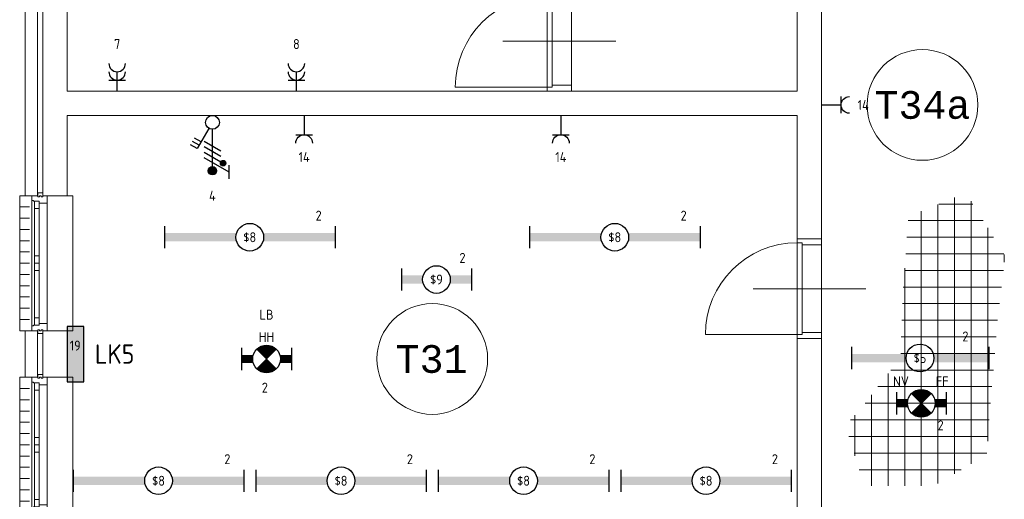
# Model space of a CAD drawing. Extents: x 1776 to 84138, y 13023 to 41651.
# Tile 3 of 21: x 3153 to 12048, y 26936 to 31269. Entities that reach past the tile are written whole.
import ezdxf
from ezdxf.enums import TextEntityAlignment as Align
from ezdxf.xclip import XClip

# ---------------------------------------------------------------- set-up
doc = ezdxf.new("R2010")
doc.units = 0
doc.header["$LTSCALE"] = 50
doc.header["$XCLIPFRAME"] = 0
doc.layers.get('0').update_dxf_attribs({"linetype": 'CONTINUOUS'})
for name, color, linetype in [('EL6211--', 3, 'CONTINUOUS'), ('EL6221--', 3, 'CONTINUOUS'), ('EL6222--', 3, 'CONTINUOUS'), ('EL6311--', 3, 'CONTINUOUS'), ('EL6350--', 3, 'CONTINUOUS'), ('Xref', 8, 'CONTINUOUS'), ('Xref-1e26$0$AL$1A---_ALGEMEEN', 8, 'CONTINUOUS'), ('Xref-1e26$0$AT$1A---_TEKST050', 8, 'CONTINUOUS')]:
    doc.layers.add(name, color=color, linetype=linetype)
doc.styles.add('buro-018', font='Isocp.shx', dxfattribs={"height": 90})
doc.styles.add('buro-035', font='Isocp.shx', dxfattribs={"height": 175})
doc.styles.add('Xref-1e26$0$MONOTXT', font='MONOTXT')

# ---------------------------------------------------------------- blocks, each defined once
blk = doc.blocks.new('*O115')
at = {"layer": 'Xref-1e26$0$AL$1A---_ALGEMEEN', "color": 0, "linetype": 'Continuous', "lineweight": 0}
for p, q in [((-130, 565.5), (-130, -565.5)), ((9, 543), (9, -543)), ((-240, 508.33), (-150, 508.33)), ((-106, 493), (-106, 67)), ((-63, 493), (-63, 67)), ((-240, 406.66), (-150, 406.66)), ((-240, 305), (-150, 305)), ((-240, 203.33), (-150, 203.33)), ((-240, 101.66), (-150, 101.66)), ((-240, 0), (-150, 0)), ((-106, -67), (-106, -493)), ((-63, -67), (-63, -493)), ((-240, -101.66), (-150, -101.66)), ((-240, -203.33), (-150, -203.33)), ((-240, -305), (-150, -305)), ((-240, -406.66), (-150, -406.66)), ((-240, -508.33), (-150, -508.33))]:
    blk.add_line(p, q, dxfattribs=at)
for points in [[(-30, 635), (-30, 601), (-46, 601), (-46, 610), (-60, 610), (-60, 601), (-76, 601), (-76, 635)], [(9, 610), (9, 545.15), (6.86, 543), (-63, 543), (-63, 560), (-114, 560), (-114, 565.5), (-127.78, 565.5), (-130, 567.72), (-130, 610), (-76, 610), (-76, 601), (-60, 601), (-60, 610), (-46, 610), (-46, 601), (-30, 601), (-30, 610)], [(-106, 560), (-106, 493), (-63, 493), (-63, 560)], [(-106, 67), (-106, 0), (-63, 0), (-63, 67)], [(-106, -67), (-106, 0), (-63, 0), (-63, -67)], [(-106, -560), (-106, -493), (-63, -493), (-63, -560)], [(9, -610), (9, -545.15), (6.86, -543), (-63, -543), (-63, -560), (-114, -560), (-114, -565.5), (-127.78, -565.5), (-130, -567.72), (-130, -610), (-76, -610), (-76, -601), (-60, -601), (-60, -610), (-46, -610), (-46, -601), (-30, -601), (-30, -610)], [(-30, -635), (-30, -601), (-46, -601), (-46, -610), (-60, -610), (-60, -601), (-76, -601), (-76, -635)]]:
    blk.add_lwpolyline(points, close=True, dxfattribs=at)
for points in [[(-190, 610), (-240, 610), (-240, -610), (-190, -610)], [(190, 610), (240, 610), (240, -610), (190, -610)]]:
    blk.add_lwpolyline(points, dxfattribs=at)
blk = doc.blocks.new('*O116')
at = {"layer": 'Xref-1e26$0$AL$1A---_ALGEMEEN', "color": 0, "linetype": 'Continuous', "lineweight": 0}
for p, q in [((-130, 565.5), (-130, -565.5)), ((9, 543), (9, -543)), ((-240, 508.33), (-150, 508.33)), ((-106, 493), (-106, 67)), ((-63, 493), (-63, 67)), ((-240, 406.66), (-150, 406.66)), ((-240, 305), (-150, 305)), ((-240, 203.33), (-150, 203.33)), ((-240, 101.66), (-150, 101.66)), ((-240, 0), (-150, 0)), ((-106, -67), (-106, -493)), ((-63, -67), (-63, -493)), ((-240, -101.66), (-150, -101.66)), ((-240, -203.33), (-150, -203.33)), ((-240, -305), (-150, -305)), ((-240, -406.66), (-150, -406.66)), ((-240, -508.33), (-150, -508.33))]:
    blk.add_line(p, q, dxfattribs=at)
for points in [[(-30, 635), (-30, 601), (-46, 601), (-46, 610), (-60, 610), (-60, 601), (-76, 601), (-76, 635)], [(9, 610), (9, 545.15), (6.86, 543), (-63, 543), (-63, 560), (-114, 560), (-114, 565.5), (-127.78, 565.5), (-130, 567.72), (-130, 610), (-76, 610), (-76, 601), (-60, 601), (-60, 610), (-46, 610), (-46, 601), (-30, 601), (-30, 610)], [(-106, 560), (-106, 493), (-63, 493), (-63, 560)], [(-106, 67), (-106, 0), (-63, 0), (-63, 67)], [(-106, -67), (-106, 0), (-63, 0), (-63, -67)], [(-106, -560), (-106, -493), (-63, -493), (-63, -560)], [(9, -610), (9, -545.15), (6.86, -543), (-63, -543), (-63, -560), (-114, -560), (-114, -565.5), (-127.78, -565.5), (-130, -567.72), (-130, -610), (-76, -610), (-76, -601), (-60, -601), (-60, -610), (-46, -610), (-46, -601), (-30, -601), (-30, -610)], [(-30, -635), (-30, -601), (-46, -601), (-46, -610), (-60, -610), (-60, -601), (-76, -601), (-76, -635)]]:
    blk.add_lwpolyline(points, close=True, dxfattribs=at)
for points in [[(-190, 610), (-240, 610), (-240, -610), (-190, -610)], [(190, 610), (240, 610), (240, -610), (190, -610)]]:
    blk.add_lwpolyline(points, dxfattribs=at)
blk = doc.blocks.new('Xref-1e26$0$ED0831')
at = {"layer": 'Xref-1e26$0$AL$1A---_ALGEMEEN', "color": 0, "linetype": 'Continuous', "lineweight": 0}
for p, q in [((450, -400), (450, 620)), ((0, 0), (0, 220)), ((0, 220), (55, 220)), ((55, 220), (845, 220)), ((55, 220), (55, 45)), ((900, 220), (845, 220)), ((845, 220), (845, 45)), ((900, 0), (900, 220)), ((35, 0), (0, 0)), ((55, 45), (35, 45)), ((35, 45), (35, 0)), ((35, 0), (35, -830)), ((865, 0), (35, 0)), ((55, 45), (845, 45)), ((845, 45), (865, 45)), ((865, 45), (865, 0)), ((865, 0), (900, 0))]:
    blk.add_line(p, q, dxfattribs=at)
blk.add_arc((35, 0), 830, 270, 360, dxfattribs=at)
blk = doc.blocks.new('Xref-1e26')
at = {"layer": 'Xref-1e26$0$AL$1A---_ALGEMEEN', "linetype": 'Continuous', "lineweight": 0}
for p, q in [((87637.42, 56335.66), (87637.42, 58830.04)), ((87787.42, 56425.69), (87787.42, 58796.27)), ((87337.42, 56227.25), (87337.42, 58707.28)), ((87487.42, 56245.64), (87487.42, 58768.66)), ((87494.91, 58771.73), (87802.75, 58771.73)), ((87218, 58621.73), (87896.48, 58621.73)), ((87937.42, 56629.5), (87937.42, 58556.2)), ((87207.29, 58471.73), (87990.2, 58471.73)), ((87196.58, 58321.73), (88083.92, 58321.73)), ((88087.42, 58246.62), (88087.42, 58316.14)), ((87187.42, 56227.25), (87187.42, 58193.52)), ((87185.86, 58171.73), (88078.78, 58171.73)), ((87175.15, 58021.73), (88061.48, 58021.73)), ((87168.61, 57871.73), (88044.17, 57871.73)), ((87162.85, 57721.73), (88026.87, 57721.73)), ((87157.08, 57571.73), (88013.4, 57571.73)), ((87151.32, 57421.73), (88000.9, 57421.73)), ((87037.42, 56227.25), (87037.42, 57239.72)), ((87062.31, 57271.73), (87988.4, 57271.73)), ((86945.68, 57121.73), (87975.91, 57121.73)), ((86887.42, 56227.25), (86887.42, 57046.81)), ((86829.04, 56971.73), (87963.41, 56971.73)), ((86737.42, 56496.58), (86737.42, 56865.61)), ((86699.04, 56821.73), (87951.15, 56821.73)), ((86684.12, 56671.73), (87940.44, 56671.73)), ((86729.77, 56521.73), (87929.72, 56521.73)), ((86775.41, 56371.73), (87697.51, 56371.73))]:
    blk.add_line(p, q, dxfattribs=at)
for points in [[(79402.42, 60526.73), (79622.42, 60526.73), (79622.42, 59791.73), (86217.42, 59791.73), (86217.42, 60876.73), (86437.42, 60876.73), (86437.42, 58456.73), (86217.42, 58456.73), (86217.42, 59571.73), (79622.42, 59571.73), (79622.42, 58846.73), (79402.42, 58846.73)], [(79352.42, 58846.73), (79242.42, 58846.73), (79242.42, 60526.73), (79352.42, 60526.73)], [(79352.42, 57206.73), (79242.42, 57206.73), (79242.42, 57626.73), (79352.42, 57626.73)], [(79402.42, 57206.73), (79622.42, 57206.73), (79622.42, 57626.73), (79402.42, 57626.73)], [(86217.42, 57556.73), (86437.42, 57556.73), (86437.42, 55171.73), (86887.42, 55171.73), (86887.42, 54951.73), (85207.42, 54951.73), (85207.42, 53671.73), (84987.42, 53671.73), (84987.42, 54951.73), (79622.42, 54951.73), (79622.42, 53866.73), (79402.42, 53866.73), (79402.42, 55986.73), (79622.42, 55986.73), (79622.42, 55171.73), (86217.42, 55171.73)]]:
    blk.add_lwpolyline(points, close=True, dxfattribs=at)
for centre in [(87348.06024, 59666.59266), (82919.92, 57371.73)]:
    blk.add_circle(centre, 500, dxfattribs=at)
at = {"layer": 'Xref-1e26$0$AL$1A---_ALGEMEEN', "linetype": 'Continuous', "lineweight": 0, "yscale": -1, "rotation": 90}
for p in [(83957.42, 59791.73), (86217.42, 57556.73)]:
    blk.add_blockref('Xref-1e26$0$ED0831', p, dxfattribs=at)
at = {"layer": 'Xref-1e26$0$AL$1A---_ALGEMEEN', "linetype": 'Continuous', "lineweight": 0}
for name, p in [('*O116', (79432.42, 58236.73)), ('*O115', (79432.42, 56596.73))]:
    blk.add_blockref(name, p, dxfattribs=at)
at = {"layer": 'Xref-1e26$0$AT$1A---_TEKST050', "linetype": 'Continuous', "lineweight": 0, "style": 'Xref-1e26$0$MONOTXT'}
for s, p in [('T34a', (87348.01, 59666.59)), (' T31', (82804.92, 57371.74))]:
    blk.add_text(s, height=250.00002, dxfattribs=at).set_placement(p, align=Align.MIDDLE)
blk = doc.blocks.new('E00018')
at = {"color": 0, "linetype": 'Continuous'}
for p, q in [((-1.77, -1.77), (1.77, 1.77)), ((1.77, -1.77), (-1.77, 1.77))]:
    blk.add_line(p, q, dxfattribs=at)
at = {"color": 0, "linetype": 'Continuous', "const_width": 2.5}
for points in [[(-0.88, 0.88, -0.198912), (0, 1.25, -0.198912), (0.88, 0.88, -1)], [(-0.88, -0.88, 0.198912), (0, -1.25, 0.198912), (0.88, -0.88, 1)]]:
    blk.add_lwpolyline(points, format="xyb", dxfattribs=at)
blk = doc.blocks.new('1115B7330-NO1')
at = {"color": 0}
for p, q in [((-4.5, 2), (-4.5, -2)), ((4.5, 2), (4.5, -2))]:
    blk.add_line(p, q, dxfattribs=at)
at = {"color": 0, "linetype": 'Continuous'}
blk.add_circle((0, 0), 2.5, dxfattribs=at)
at = {"color": 0}
for points in [[(-2.5, 0.75), (-4.5, 0.75), (-2.5, -0.75), (-4.5, -0.75)], [(2.5, 0.75), (4.5, 0.75), (2.5, -0.75), (4.5, -0.75)]]:
    blk.add_solid(points, dxfattribs=at)
at = {"color": 0, "zscale": 50}
blk.add_blockref('E00018', (0, 0), dxfattribs=at)
at = {"color": 0, "linetype": 'Continuous', "style": 'buro-018'}
for tag, p in [('E_GKAST', (0, 8)), ('E_GROEP', (0, 5)), ('E_SGROEP', (4.5, 5)), ('E_ARMCODE', (0, 0)), ('E_SLET', (4.5, -3))]:
    blk.add_attdef(tag, text='', height=1.8, dxfattribs=at).set_placement(p, align=Align.MIDDLE)
blk = doc.blocks.new('1116A4C')
at = {"color": 0, "linetype": 'Continuous'}
for p, q in [((-5, 4), (-5, 1)), ((5, 4), (-5, 4)), ((5, 1), (5, 4)), ((-5, 1), (5, 1))]:
    blk.add_line(p, q, dxfattribs=at)
blk.add_solid([(-5, 4), (-5, 1), (5, 4), (5, 1)], dxfattribs=at)
at = {"color": 0, "linetype": 'Continuous', "style": 'buro-018'}
for tag, p in [('E_GKAST', (0, 15)), ('E_GROEP', (0, 9)), ('E_SGROEP', (4.5, 9)), ('E_KAST', (0, 6))]:
    blk.add_attdef(tag, text='', height=1.8, dxfattribs=at).set_placement(p, align=Align.MIDDLE)
at = {"color": 0, "linetype": 'Continuous', "style": 'buro-018', "flags": 1}
blk.add_attdef('E_MATCODE', text='', height=1.8, dxfattribs=at).set_placement((0, 0), align=Align.MIDDLE)
blk = doc.blocks.new('1115B61540')
at = {"color": 0}
for p, q in [((-15.4, 2), (-15.4, -2)), ((15.4, 2), (15.4, -2))]:
    blk.add_line(p, q, dxfattribs=at)
at = {"color": 0, "linetype": 'Continuous'}
blk.add_circle((0, 0), 2.5, dxfattribs=at)
at = {"color": 0}
for points in [[(-2.5, 0.75), (-15.4, 0.75), (-2.5, -0.75), (-15.4, -0.75)], [(2.5, 0.75), (15.4, 0.75), (2.5, -0.75), (15.4, -0.75)]]:
    blk.add_solid(points, dxfattribs=at)
at = {"color": 0, "linetype": 'Continuous', "style": 'buro-018'}
for tag, p in [('E_GKAST', (0, 8)), ('E_GROEP', (0, 5)), ('E_SGROEP', (4.5, 5)), ('E_ARMCODE', (0, 0)), ('E_SLET', (4.5, -3))]:
    blk.add_attdef(tag, text='', height=1.8, dxfattribs=at).set_placement(p, align=Align.MIDDLE)
blk = doc.blocks.new('1115B6630')
at = {"color": 0}
for p, q in [((-6.3, 2), (-6.3, -2)), ((6.3, 2), (6.3, -2))]:
    blk.add_line(p, q, dxfattribs=at)
at = {"color": 0, "linetype": 'Continuous'}
blk.add_circle((0, 0), 2.5, dxfattribs=at)
at = {"color": 0}
for points in [[(-2.5, 0.75), (-6.3, 0.75), (-2.5, -0.75), (-6.3, -0.75)], [(2.5, 0.75), (6.3, 0.75), (2.5, -0.75), (6.3, -0.75)]]:
    blk.add_solid(points, dxfattribs=at)
at = {"color": 0, "linetype": 'Continuous', "style": 'buro-018'}
for tag, p in [('E_GKAST', (0, 8)), ('E_GROEP', (0, 5)), ('E_SGROEP', (4.5, 5)), ('E_ARMCODE', (0, 0)), ('E_SLET', (4.5, -3))]:
    blk.add_attdef(tag, text='', height=1.8, dxfattribs=at).set_placement(p, align=Align.MIDDLE)
blk = doc.blocks.new('E00137A')
at = {"color": 0, "linetype": 'Continuous'}
for p, q in [((-3, 12.48), (-3, 9.98)), ((-3, 11.23), (1.5, 8.63)), ((0, 11), (0, 3.5)), ((1.5, 7.63), (-1.5, 9.37)), ((1.5, 6.63), (-1.5, 8.37)), ((1.5, 5.63), (-1.5, 7.37)), ((0.62, 3.33), (2.74, 7)), ((2.04, 5.79), (3.25, 5.09)), ((2.39, 6.39), (3.6, 5.69)), ((2.74, 7), (3.95, 6.3))]:
    blk.add_line(p, q, dxfattribs=at)
at = {"color": 0, "const_width": 0.75}
blk.add_lwpolyline([(-0.38, 11, 1), (0.38, 11, 1)], format="xyb", close=True, dxfattribs=at)
at = {"color": 0, "linetype": 'Continuous', "const_width": 0.5}
blk.add_lwpolyline([(-1.68, 9.62, 1), (-2.18, 9.62, 1)], format="xyb", close=True, dxfattribs=at)
at = {"color": 0, "linetype": 'Continuous'}
for centre, radius in [((0, 11), 0.75), ((-1.93, 9.62), 0.5), ((0, 2.25), 1.25)]:
    blk.add_circle(centre, radius, dxfattribs=at)
at = {"color": 0, "linetype": 'Continuous', "style": 'buro-018'}
for tag, p in [('E_GKAST', (0, 17.5)), ('E_GROEP', (0, 14.5)), ('E_SGROEP', (4.5, 14.5))]:
    blk.add_attdef(tag, text='', height=1.8, dxfattribs=at).set_placement(p, align=Align.MIDDLE)
blk.add_attdef('E_SLET1', (0, 14.5), '', height=1.8, dxfattribs=at)
at = {"color": 0, "linetype": 'Continuous', "style": 'buro-018', "flags": 1}
for tag, p in [('E_VERMCODE', (13, 14.5)), ('E_MATCODE', (0, 0))]:
    blk.add_attdef(tag, text='', height=1.8, dxfattribs=at).set_placement(p, align=Align.MIDDLE)
blk = doc.blocks.new('111304')
at = {"color": 0, "linetype": 'Continuous'}
for p, q in [((-1.5, 4.5), (1.5, 4.5)), ((0, 1), (0, 4.5))]:
    blk.add_line(p, q, dxfattribs=at)
blk.add_arc((0, 6), 1.5, 180, 0, dxfattribs=at)
at = {"color": 0, "linetype": 'Continuous', "style": 'buro-018'}
for tag, p in [('E_GKAST', (0, 11.5)), ('E_GROEP', (0, 8.5)), ('E_SGROEP', (4.5, 8.5))]:
    blk.add_attdef(tag, text='', height=1.8, dxfattribs=at).set_placement(p, align=Align.MIDDLE)
at = {"color": 0, "linetype": 'Continuous', "style": 'buro-018', "flags": 1}
for tag, p in [('E_VERMCODE', (13, 8.5)), ('E_MATCODE', (0, 0))]:
    blk.add_attdef(tag, text='', height=1.8, dxfattribs=at).set_placement(p, align=Align.MIDDLE)
blk = doc.blocks.new('1115B61240')
at = {"color": 0}
for p, q in [((-12.4, 2), (-12.4, -2)), ((12.4, 2), (12.4, -2))]:
    blk.add_line(p, q, dxfattribs=at)
at = {"color": 0, "linetype": 'Continuous'}
blk.add_circle((0, 0), 2.5, dxfattribs=at)
at = {"color": 0}
for points in [[(-2.5, 0.75), (-12.4, 0.75), (-2.5, -0.75), (-12.4, -0.75)], [(2.5, 0.75), (12.4, 0.75), (2.5, -0.75), (12.4, -0.75)]]:
    blk.add_solid(points, dxfattribs=at)
at = {"color": 0, "linetype": 'Continuous', "style": 'buro-018'}
for tag, p in [('E_GKAST', (0, 8)), ('E_GROEP', (0, 5)), ('E_SGROEP', (4.5, 5)), ('E_ARMCODE', (0, 0)), ('E_SLET', (4.5, -3))]:
    blk.add_attdef(tag, text='', height=1.8, dxfattribs=at).set_placement(p, align=Align.MIDDLE)
blk = doc.blocks.new('111304A')
at = {"color": 0, "linetype": 'Continuous'}
for p, q in [((0, 1), (0, 4.5)), ((-1.5, 3), (1.5, 3))]:
    blk.add_line(p, q, dxfattribs=at)
for centre in [(0, 6), (0, 4.5)]:
    blk.add_arc(centre, 1.5, 180, 0, dxfattribs=at)
at = {"color": 0, "linetype": 'Continuous', "style": 'buro-018'}
for tag, p in [('E_GKAST', (0, 11.5)), ('E_GROEP', (0, 8.5)), ('E_SGROEP', (4.5, 8.5))]:
    blk.add_attdef(tag, text='', height=1.8, dxfattribs=at).set_placement(p, align=Align.MIDDLE)
at = {"color": 0, "linetype": 'Continuous', "style": 'buro-018', "flags": 1}
for tag, p in [('E_VERMCODE', (13, 8.5)), ('E_MATCODE', (0, 0))]:
    blk.add_attdef(tag, text='', height=1.8, dxfattribs=at).set_placement(p, align=Align.MIDDLE)

msp = doc.modelspace()

# ---------------------------------------------------------------- block references
at = {"layer": 'EL6211--'}
ref = msp.add_blockref('1116A4C', (3533.4, 28248.8), dxfattribs=dict(at, xscale=50, yscale=50, zscale=50, rotation=270))
ref.add_attrib('E_KAST', 'LK5', dxfattribs={"layer": '0', "color": 2, "linetype": 'Continuous', "height": 175, "style": 'buro-035'}).set_placement((4011.4, 28248.8), align=Align.MIDDLE)
ref.add_attrib('E_GROEP', '19', dxfattribs={"layer": '0', "color": 1, "linetype": 'Continuous', "height": 90, "style": 'buro-018'}).set_placement((3654.8, 28324.6), align=Align.MIDDLE)
at = {"layer": 'EL6221--'}
ref = msp.add_blockref('E00137A', (4894.6, 30453.8), dxfattribs=dict(at, xscale=50, yscale=50, zscale=50, rotation=180))
ref.add_attrib('E_GROEP', '4', dxfattribs={"layer": '0', "color": 1, "linetype": 'Continuous', "height": 90, "style": 'buro-018'}).set_placement((4894.6, 29678.8), align=Align.MIDDLE)
at = {"layer": 'EL6222--'}
ref = msp.add_blockref('111304A', (4034.2, 30573.8), dxfattribs=dict(at, xscale=50, yscale=50, zscale=50))
ref.add_attrib('E_GROEP', '7', dxfattribs={"layer": '0', "color": 1, "linetype": 'Continuous', "height": 90, "style": 'buro-018'}).set_placement((4034.2, 31048.8), align=Align.MIDDLE)
ref = msp.add_blockref('111304A', (5653.3, 30573.8), dxfattribs=dict(at, xscale=50, yscale=50, zscale=50))
ref.add_attrib('E_GROEP', '8', dxfattribs={"layer": '0', "color": 1, "linetype": 'Continuous', "height": 90, "style": 'buro-018'}).set_placement((5653.3, 31048.8), align=Align.MIDDLE)
ref = msp.add_blockref('111304', (10348.4, 30498.8), dxfattribs=dict(at, xscale=-50, yscale=50, zscale=50, rotation=270))
ref.add_attrib('E_GROEP', '14', dxfattribs={"layer": '0', "color": 1, "linetype": 'Continuous', "height": 90, "style": 'buro-018'}).set_placement((10773.4, 30498.8), align=Align.MIDDLE)
ref = msp.add_blockref('111304', (5723, 30453.8), dxfattribs=dict(at, xscale=-50, yscale=50, zscale=50, rotation=180))
ref.add_attrib('E_GROEP', '14', dxfattribs={"layer": '0', "color": 1, "linetype": 'Continuous', "height": 90, "style": 'buro-018'}).set_placement((5723, 30028.8), align=Align.MIDDLE)
ref = msp.add_blockref('111304', (8042.4, 30453.8), dxfattribs=dict(at, xscale=-50, yscale=50, zscale=50, rotation=180))
ref.add_attrib('E_GROEP', '14', dxfattribs={"layer": '0', "color": 1, "linetype": 'Continuous', "height": 90, "style": 'buro-018'}).set_placement((8042.4, 30028.8), align=Align.MIDDLE)
at = {"layer": 'EL6311--'}
ref = msp.add_blockref('1115B61540', (5232.2, 29303.8), dxfattribs=dict(at, xscale=50, yscale=50, zscale=50))
ref.add_attrib('E_ARMCODE', '$8', dxfattribs={"layer": '0', "color": 1, "linetype": 'Continuous', "height": 90, "style": 'buro-018'}).set_placement((5232.2, 29303.8), align=Align.MIDDLE)
ref.add_attrib('E_GROEP', '2', dxfattribs={"layer": '0', "color": 1, "linetype": 'Continuous', "height": 90, "style": 'buro-018'}).set_placement((5854.2, 29498.8), align=Align.MIDDLE)
ref = msp.add_blockref('1115B61540', (8529.7, 29303.8), dxfattribs=dict(at, xscale=50, yscale=50, zscale=50))
ref.add_attrib('E_ARMCODE', '$8', dxfattribs={"layer": '0', "color": 1, "linetype": 'Continuous', "height": 90, "style": 'buro-018'}).set_placement((8529.7, 29303.8), align=Align.MIDDLE)
ref.add_attrib('E_GROEP', '2', dxfattribs={"layer": '0', "color": 1, "linetype": 'Continuous', "height": 90, "style": 'buro-018'}).set_placement((9151.7, 29498.8), align=Align.MIDDLE)
ref = msp.add_blockref('1115B6630', (6918.7, 28921.8), dxfattribs=dict(at, xscale=50, yscale=50, zscale=50))
ref.add_attrib('E_ARMCODE', '$9', dxfattribs={"layer": '0', "color": 1, "linetype": 'Continuous', "height": 90, "style": 'buro-018'}).set_placement((6918.7, 28921.8), align=Align.MIDDLE)
ref.add_attrib('E_GROEP', '2', dxfattribs={"layer": '0', "color": 1, "linetype": 'Continuous', "height": 90, "style": 'buro-018'}).set_placement((7153.7, 29116.8), align=Align.MIDDLE)
ref = msp.add_blockref('1115B61240', (11287.2, 28212.5), dxfattribs=dict(at, xscale=50, yscale=50, zscale=50))
ref.add_attrib('E_ARMCODE', '$5', dxfattribs={"layer": '0', "color": 1, "linetype": 'Continuous', "height": 90, "style": 'buro-018'}).set_placement((11287.2, 28212.5), align=Align.MIDDLE)
ref.add_attrib('E_GROEP', '2', dxfattribs={"layer": '0', "color": 1, "linetype": 'Continuous', "height": 90, "style": 'buro-018'}).set_placement((11697.2, 28407.5), align=Align.MIDDLE)
ref = msp.add_blockref('1115B61540', (4407.8, 27103.8), dxfattribs=dict(at, xscale=50, yscale=50, zscale=50))
ref.add_attrib('E_ARMCODE', '$8', dxfattribs={"layer": '0', "color": 1, "linetype": 'Continuous', "height": 90, "style": 'buro-018'}).set_placement((4407.8, 27103.8), align=Align.MIDDLE)
ref.add_attrib('E_GROEP', '2', dxfattribs={"layer": '0', "color": 1, "linetype": 'Continuous', "height": 90, "style": 'buro-018'}).set_placement((5029.8, 27298.8), align=Align.MIDDLE)
ref = msp.add_blockref('1115B61540', (6056.6, 27103.8), dxfattribs=dict(at, xscale=50, yscale=50, zscale=50))
ref.add_attrib('E_ARMCODE', '$8', dxfattribs={"layer": '0', "color": 1, "linetype": 'Continuous', "height": 90, "style": 'buro-018'}).set_placement((6056.6, 27103.8), align=Align.MIDDLE)
ref.add_attrib('E_GROEP', '2', dxfattribs={"layer": '0', "color": 1, "linetype": 'Continuous', "height": 90, "style": 'buro-018'}).set_placement((6678.6, 27298.8), align=Align.MIDDLE)
ref = msp.add_blockref('1115B61540', (7705.3, 27103.8), dxfattribs=dict(at, xscale=50, yscale=50, zscale=50))
ref.add_attrib('E_ARMCODE', '$8', dxfattribs={"layer": '0', "color": 1, "linetype": 'Continuous', "height": 90, "style": 'buro-018'}).set_placement((7705.3, 27103.8), align=Align.MIDDLE)
ref.add_attrib('E_GROEP', '2', dxfattribs={"layer": '0', "color": 1, "linetype": 'Continuous', "height": 90, "style": 'buro-018'}).set_placement((8327.3, 27298.8), align=Align.MIDDLE)
ref = msp.add_blockref('1115B61540', (9354.1, 27103.8), dxfattribs=dict(at, xscale=50, yscale=50, zscale=50))
ref.add_attrib('E_ARMCODE', '$8', dxfattribs={"layer": '0', "color": 1, "linetype": 'Continuous', "height": 90, "style": 'buro-018'}).set_placement((9354.1, 27103.8), align=Align.MIDDLE)
ref.add_attrib('E_GROEP', '2', dxfattribs={"layer": '0', "color": 1, "linetype": 'Continuous', "height": 90, "style": 'buro-018'}).set_placement((9976.1, 27298.8), align=Align.MIDDLE)
at = {"layer": 'EL6350--'}
ref = msp.add_blockref('1115B7330-NO1', (5383.4, 28203.8), dxfattribs=dict(at, xscale=50, yscale=50, zscale=50))
ref.add_attrib('E_ARMCODE', 'HH', dxfattribs={"layer": '0', "color": 1, "linetype": 'Continuous', "height": 90, "style": 'buro-018'}).set_placement((5383.4, 28401.3), align=Align.MIDDLE)
ref.add_attrib('E_GROEP', '2', dxfattribs={"layer": '0', "color": 1, "linetype": 'Continuous', "height": 90, "style": 'buro-018'}).set_placement((5368.2, 27944.8), align=Align.MIDDLE)
ref.add_attrib('E_GKAST', 'LB', dxfattribs={"layer": '0', "color": 1, "linetype": 'Continuous', "height": 90, "style": 'buro-018'}).set_placement((5383.4, 28603.8), align=Align.MIDDLE)
ref = msp.add_blockref('1115B7330-NO1', (11298.4, 27803.8), dxfattribs=dict(at, xscale=50, yscale=50, zscale=50))
ref.add_attrib('E_ARMCODE', 'FF', dxfattribs={"layer": '0', "color": 1, "linetype": 'Continuous', "height": 90, "style": 'buro-018'}).set_placement((11487, 28001.3), align=Align.MIDDLE)
ref.add_attrib('E_GROEP', '2', dxfattribs={"layer": '0', "color": 1, "linetype": 'Continuous', "height": 90, "style": 'buro-018'}).set_placement((11473.3, 27604.2), align=Align.MIDDLE)
ref.add_attrib('E_GKAST', 'NV', dxfattribs={"layer": '0', "color": 1, "linetype": 'Continuous', "height": 90, "style": 'buro-018'}).set_placement((11115.2, 28002), align=Align.MIDDLE)
at = {"layer": 'Xref', "color": 8}
ref = msp.add_blockref('Xref-1e26', (-76039, -29167.9), dxfattribs=at)
XClip(ref).set_block_clipping_path([(78159.3219657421, 42190.8042191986), (160177.2440203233, 70818.631955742)])

doc.saveas('drawing.dxf')
